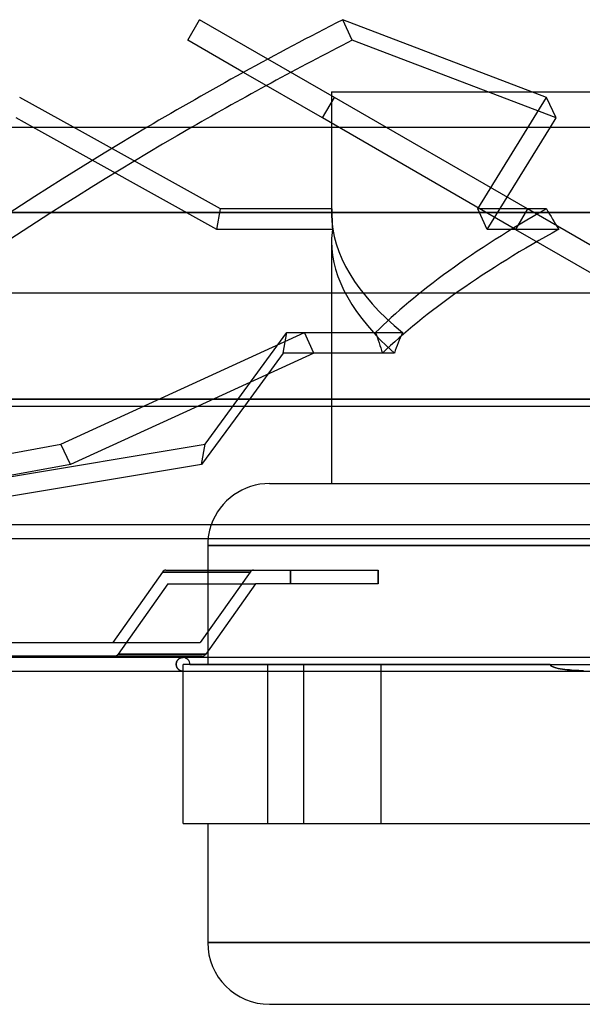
# Model space of a CAD drawing. Header units: millimetres. Extents: x -232 to 232, y -88 to 55.
# Tile 3 of 7: x -89 to -7, y -88 to 55. Entities that reach past the tile are written whole.
import ezdxf

# ---------------------------------------------------------------- set-up
doc = ezdxf.new("R2010")
doc.units = ezdxf.units.MM
doc.layers.add('HIDDEN', color=7, linetype='Continuous')
doc.layers.add('THICK', color=7, linetype='Continuous')

msp = doc.modelspace()

# ---------------------------------------------------------------- linework, layer by layer
at = {"layer": 'HIDDEN'}
for p, q in [((-42.91, 44.01), (-52.61, 49.61)), ((-44.63, 41.03), (-56.16, 47.68)), ((-43.32, 44.85), (-43.32, 26.97)), ((-43.32, 44.85), (-14.16, 44.85)), ((-44.63, 41.03), (-42.91, 44.01)), ((-14.77, 27.77), (-42.91, 44.01)), ((-22, 27.77), (-11.97, 44.01)), ((-16.49, 24.78), (-44.63, 41.03)), ((-60.03, 24.78), (-86.89, 39.67)), ((-59.5, 27.77), (-80.97, 39.67)), ((-20.61, 24.78), (-11.41, 39.67)), ((-60.03, 24.78), (-59.5, 27.77)), ((-43.3, 27.77), (-59.5, 27.77)), ((-11.99, 27.77), (-22, 27.77)), ((-20.61, 24.78), (-22, 27.77)), ((-14.77, 27.77), (-16.49, 24.78)), ((16.49, 9.72), (-14.77, 27.77)), ((-14.77, 27.77), (-14.77, 27.77)), ((0, 27.25), (-180.5, 27.25)), ((-43.19, 24.78), (-60.03, 24.78)), ((-10.2, 24.78), (-20.61, 24.78)), ((-16.49, 24.78), (14.77, 6.73)), ((-16.49, 24.78), (-16.49, 24.78)), ((-43.32, 22.99), (-43.32, -1)), ((-82.79, -6.53), (-47.29, 9.72)), ((-61.74, -6.53), (-49.84, 9.72)), ((-50.37, 6.73), (-49.84, 9.72)), ((-49.84, 9.72), (-33, 9.72)), ((-47.29, 9.72), (-36.89, 9.72)), ((-45.9, 6.73), (-47.29, 9.72)), ((-45.9, 6.73), (-62.79, -1)), ((-50.37, 6.73), (-56.03, -1)), ((-45.9, 6.73), (-50.37, 6.73)), ((-35.89, 6.73), (-45.9, 6.73)), ((-34.17, 6.73), (-35.89, 6.73)), ((-203.05, 0), (0, 0)), ((-144.31, -17.87), (-82.79, -6.53)), ((-129.49, -17.87), (-61.74, -6.53)), ((-81.39, -9.51), (-82.79, -6.53)), ((-62.27, -9.51), (-61.74, -6.53)), ((0, -21.32), (-61.37, -21.32)), ((-55.21, -25.21), (-67.97, -25.21)), ((-55.21, -25.21), (-62.46, -35.47)), ((-61.37, -24.92), (-61.37, -36.75)), ((-49.3, -24.92), (-49.3, -26.92)), ((-49.3, -26.92), (-49.3, -24.92)), ((-36.54, -26.92), (-36.54, -24.92)), ((-67.18, -26.92), (-74.43, -37.17)), ((-67.18, -26.92), (-74.43, -37.17)), ((-67.18, -26.92), (-54.42, -26.92)), ((-74.43, -37.17), (-61.67, -37.17)), ((-61.67, -37.17), (-74.43, -37.17)), ((-65.97, -38.59), (-65.96, -38.52)), ((-65.96, -38.52), (-65.97, -38.59)), ((-65.97, -38.67), (-65.97, -38.59)), ((-65.97, -38.59), (-65.97, -38.67)), ((-65.97, -38.73), (-65.97, -38.67)), ((-65.97, -38.67), (-65.97, -38.73)), ((-65.96, -38.8), (-65.97, -38.73)), ((-65.97, -38.73), (-65.96, -38.8)), ((-65.96, -38.52), (-65.95, -38.45)), ((-65.95, -38.45), (-65.96, -38.52)), ((-65.95, -38.45), (-65.93, -38.38)), ((-65.93, -38.38), (-65.95, -38.45)), ((-65.93, -38.38), (-65.91, -38.32)), ((-65.91, -38.32), (-65.93, -38.38)), ((-65.91, -38.32), (-65.89, -38.25)), ((-65.89, -38.25), (-65.91, -38.32)), ((-65.89, -38.25), (-65.86, -38.19)), ((-65.86, -38.19), (-65.89, -38.25)), ((-65.86, -38.19), (-65.82, -38.14)), ((-65.82, -38.14), (-65.86, -38.19)), ((-65.82, -38.14), (-65.79, -38.08)), ((-65.79, -38.08), (-65.82, -38.14)), ((-65.79, -38.08), (-65.75, -38.03)), ((-65.75, -38.03), (-65.79, -38.08)), ((-65.75, -38.03), (-65.71, -37.99)), ((-65.71, -37.99), (-65.75, -38.03)), ((-65.71, -37.99), (-65.67, -37.94)), ((-65.67, -37.94), (-65.71, -37.99)), ((-65.67, -37.94), (-65.63, -37.9)), ((-65.63, -37.9), (-65.67, -37.94)), ((-65.63, -37.9), (-65.58, -37.87)), ((-65.58, -37.87), (-65.63, -37.9)), ((-65.58, -37.87), (-65.53, -37.83)), ((-65.53, -37.83), (-65.58, -37.87)), ((-65.53, -37.83), (-65.49, -37.8)), ((-65.49, -37.8), (-65.53, -37.83)), ((-65.49, -37.8), (-65.44, -37.78)), ((-65.44, -37.78), (-65.49, -37.8)), ((-65.44, -37.78), (-65.39, -37.75)), ((-65.39, -37.75), (-65.44, -37.78)), ((-65.39, -37.75), (-65.34, -37.73)), ((-65.34, -37.73), (-65.39, -37.75)), ((-65.34, -37.73), (-65.29, -37.71)), ((-65.29, -37.71), (-65.34, -37.73)), ((-65.29, -37.71), (-65.24, -37.7)), ((-65.24, -37.7), (-65.29, -37.71)), ((-65.24, -37.7), (-65.19, -37.69)), ((-65.19, -37.69), (-65.24, -37.7)), ((-65.19, -37.69), (-65.14, -37.68)), ((-65.14, -37.68), (-65.19, -37.69)), ((-65.14, -37.68), (-65.08, -37.67)), ((-65.08, -37.67), (-65.14, -37.68)), ((-65.08, -37.67), (-65.03, -37.67)), ((-65.03, -37.67), (-65.08, -37.67)), ((-65.03, -37.67), (-64.98, -37.67)), ((-64.98, -37.67), (-65.03, -37.67)), ((-64.98, -38.67), (-64.98, -38.67)), ((-36.1, -38.67), (-64.98, -38.67)), ((-64.98, -38.67), (-64.98, -38.67)), ((-64.98, -39.67), (-64.98, -38.67)), ((-63.98, -38.67), (63.98, -38.67)), ((-61.37, -37.67), (-61.37, -38.67)), ((-52.66, -38.67), (-52.66, -61.88)), ((-52.66, -38.67), (-52.66, -61.88)), ((-47.41, -38.67), (-47.41, -61.88)), ((-47.41, -38.67), (-47.41, -61.88)), ((-36.1, -61.88), (-36.1, -38.67)), ((-11.44, -38.67), (-36.1, -38.67)), ((-36.1, -39.67), (-36.1, -38.67)), ((-11.24, -38.93), (-11.44, -38.67)), ((-11.44, -38.67), (-11.24, -38.93)), ((-65.95, -38.87), (-65.96, -38.8)), ((-65.96, -38.8), (-65.95, -38.87)), ((-65.94, -38.94), (-65.95, -38.87)), ((-65.95, -38.87), (-65.94, -38.94)), ((-65.91, -39), (-65.94, -38.94)), ((-65.94, -38.94), (-65.91, -39)), ((-65.89, -39.06), (-65.91, -39)), ((-65.91, -39), (-65.89, -39.06)), ((-65.86, -39.12), (-65.89, -39.06)), ((-65.89, -39.06), (-65.86, -39.12)), ((-65.83, -39.18), (-65.86, -39.12)), ((-65.86, -39.12), (-65.83, -39.18)), ((-65.8, -39.23), (-65.83, -39.18)), ((-65.83, -39.18), (-65.8, -39.23)), ((-65.77, -39.28), (-65.8, -39.23)), ((-65.8, -39.23), (-65.77, -39.28)), ((-65.73, -39.32), (-65.77, -39.28)), ((-65.77, -39.28), (-65.73, -39.32)), ((-65.69, -39.37), (-65.73, -39.32)), ((-65.73, -39.32), (-65.69, -39.37)), ((-65.65, -39.41), (-65.69, -39.37)), ((-65.69, -39.37), (-65.65, -39.41)), ((-65.6, -39.44), (-65.65, -39.41)), ((-65.65, -39.41), (-65.6, -39.44)), ((-65.56, -39.48), (-65.6, -39.44)), ((-65.6, -39.44), (-65.56, -39.48)), ((-65.52, -39.51), (-65.56, -39.48)), ((-65.56, -39.48), (-65.52, -39.51)), ((-65.47, -39.54), (-65.52, -39.51)), ((-65.52, -39.51), (-65.47, -39.54)), ((-65.42, -39.56), (-65.47, -39.54)), ((-65.47, -39.54), (-65.42, -39.56)), ((-65.38, -39.58), (-65.42, -39.56)), ((-65.42, -39.56), (-65.38, -39.58)), ((-65.33, -39.6), (-65.38, -39.58)), ((-65.38, -39.58), (-65.33, -39.6)), ((-65.28, -39.62), (-65.33, -39.6)), ((-65.33, -39.6), (-65.28, -39.62)), ((-65.23, -39.63), (-65.28, -39.62)), ((-65.28, -39.62), (-65.23, -39.63)), ((-65.18, -39.64), (-65.23, -39.63)), ((-65.23, -39.63), (-65.18, -39.64)), ((-65.13, -39.65), (-65.18, -39.64)), ((-65.18, -39.64), (-65.13, -39.65)), ((-65.08, -39.66), (-65.13, -39.65)), ((-65.13, -39.65), (-65.08, -39.66)), ((-65.03, -39.66), (-65.08, -39.66)), ((-65.08, -39.66), (-65.03, -39.66)), ((-64.98, -39.67), (-65.03, -39.66)), ((-65.03, -39.66), (-64.98, -39.67)), ((-10.93, -39.07), (-11.24, -38.93)), ((-11.24, -38.93), (-10.93, -39.07)), ((-10.61, -39.17), (-10.93, -39.07)), ((-10.93, -39.07), (-10.61, -39.17)), ((-10.3, -39.25), (-10.61, -39.17)), ((-10.61, -39.17), (-10.3, -39.25)), ((-9.98, -39.31), (-10.3, -39.25)), ((-10.3, -39.25), (-9.98, -39.31)), ((-9.65, -39.37), (-9.98, -39.31)), ((-9.98, -39.31), (-9.65, -39.37)), ((-9.32, -39.41), (-9.65, -39.37)), ((-9.65, -39.37), (-9.32, -39.41)), ((-8.99, -39.45), (-9.32, -39.41)), ((-9.32, -39.41), (-8.99, -39.45)), ((-8.65, -39.48), (-8.99, -39.45)), ((-8.99, -39.45), (-8.65, -39.48)), ((-8.32, -39.51), (-8.65, -39.48)), ((-8.65, -39.48), (-8.32, -39.51)), ((-7.98, -39.54), (-8.32, -39.51)), ((-8.32, -39.51), (-7.98, -39.54)), ((-7.63, -39.56), (-7.98, -39.54)), ((-7.98, -39.54), (-7.63, -39.56)), ((-7.29, -39.58), (-7.63, -39.56)), ((-7.63, -39.56), (-7.29, -39.58)), ((-6.94, -39.59), (-7.29, -39.58)), ((-7.29, -39.58), (-6.94, -39.59)), ((-6.59, -39.61), (-6.94, -39.59)), ((-6.94, -39.59), (-6.59, -39.61)), ((-64.98, -61.88), (-64.98, -61.88)), ((0, -79.22), (-61.37, -79.22))]:
    msp.add_line(p, q, dxfattribs=at)
for centre, radius, start, end in [((-52.35, -21.32), 9.03, 160.7026, 173.7501), ((-64.98, -38.67), 1, 359.9999, 90.0002)]:
    msp.add_arc(centre, radius, start, end, dxfattribs=at)
for centre, major_axis, ratio, start_param, end_param in [((-0.7, 18.74), (-157, -73.33), 0.293893, -1.25318, -0.779275), ((0.7, 15.76), (157, 73.33), 0.293893, 1.852708, 2.327039), ((0, 19.24), (42.95, -10.77), 0.525577, -3.044292, -3.010541), ((0, 53.35), (18.66, 74.39), 0.525577, 2.049758, 2.092459), ((0, 19.24), (42.9, 22.09), 0.273566, 1.71127, 2.449791), ((0, 53.35), (38.26, -74.3), 0.273566, -1.362821, -1.32012), ((0, 19.24), (42.95, -10.77), 0.525577, -3.010541, -2.30577), ((0, 15.26), (42.95, -10.77), 0.525577, -3.086993, -3.010541), ((0, 15.26), (42.9, 22.09), 0.273566, 1.668568, 2.40709), ((0, 15.26), (42.95, -10.77), 0.525577, -3.010541, -2.348472), ((0, -18.85), (38.26, -74.3), 0.273566, -2.101343, -2.058642), ((0, -18.85), (18.66, 74.39), 0.525577, 1.311236, 1.353938), ((-54.71, -25.92), (0, -1), 0.707107, 3.141593, 3.926991), ((-74.93, -36.47), (0, 1), 0.707107, 3.141593, 3.926991), ((-74.93, -36.47), (0, 1), 0.707107, -3.141593, -2.356194)]:
    msp.add_ellipse(centre, major_axis=major_axis, ratio=ratio, start_param=start_param, end_param=end_param, dxfattribs=at)
at = {"layer": 'THICK'}
for p, q in [((-64.28, 52.37), (-62.56, 55.36)), ((-52.61, 49.61), (-62.56, 55.36)), ((-11.97, 44.01), (-41.7, 55.36)), ((-40.3, 52.37), (-41.7, 55.36)), ((-56.16, 47.68), (-64.28, 52.37)), ((-10.57, 41.03), (-40.3, 52.37)), ((-14.16, 44.85), (43.32, 44.85)), ((-80.97, 39.67), (-88.79, 44.01)), ((-10.57, 41.03), (-11.97, 44.01)), ((-86.89, 39.67), (-89.32, 41.03)), ((-11.41, 39.67), (-10.57, 41.03)), ((-180.5, 39.67), (0, 39.67)), ((-180.5, 27.25), (0, 27.25)), ((-232.5, 15.52), (232.5, 15.52)), ((232.5, 0), (-232.5, 0)), ((-204.05, -1), (-1, -1)), ((-62.79, -1), (-81.39, -9.51)), ((-56.03, -1), (-62.27, -9.51)), ((-43.32, -1), (-43.32, -12.29)), ((-81.39, -9.51), (-129.22, -18.33)), ((-62.27, -9.51), (-114.94, -18.33)), ((-52.35, -12.29), (-1, -12.29)), ((-1, -18.33), (-204.05, -18.33)), ((-204.05, -20.33), (-1, -20.33)), ((-61.37, -21.32), (-1, -21.32)), ((-61.37, -21.32), (-61.37, -24.92)), ((-67.97, -25.21), (-75.23, -35.47)), ((-67.97, -25.21), (-55.21, -25.21)), ((-67.47, -24.92), (-54.71, -24.92)), ((-55.21, -25.21), (-62.46, -35.47)), ((-54.71, -24.92), (-36.54, -24.92)), ((-36.54, -24.92), (-36.54, -26.92)), ((-54.42, -26.92), (-61.67, -37.17)), ((-36.54, -26.92), (-54.42, -26.92)), ((-135.22, -35.47), (-62.46, -35.47)), ((-61.37, -36.75), (-61.37, -37.67)), ((-1, -37.67), (-204.05, -37.67)), ((-62.17, -37.47), (-135.92, -37.47)), ((-204.05, -39.67), (0, -39.67)), ((-64.98, -61.88), (-64.98, -39.67)), ((-36.1, -61.88), (-36.1, -39.67)), ((-64.98, -61.88), (-36.1, -61.88)), ((-61.37, -61.88), (-61.37, -79.22)), ((-36.1, -61.88), (36.1, -61.88)), ((-61.37, -79.22), (0, -79.22)), ((-52.35, -88.25), (52.35, -88.25))]:
    msp.add_line(p, q, dxfattribs=at)
for centre, start, end in [((-52.35, -21.32), 90, 160.7026), ((-52.35, -21.32), 173.7501, 180), ((-52.35, -79.22), 180, 270)]:
    msp.add_arc(centre, 9.03, start, end, dxfattribs=at)
for centre, major_axis, ratio, start_param, end_param in [((-0.7, 18.74), (-157, -73.33), 0.293893, -1.445512, -1.25318), ((0.7, 15.76), (157, 73.33), 0.293893, 1.696081, 1.852708), ((-67.47, -25.92), (0, 1), 0.707107, 0, 0.785398), ((-54.71, -25.92), (0, -1), 0.707107, -3.141593, -2.356194), ((-62.17, -36.47), (0, -1), 0.707107, 0, 0.785398)]:
    msp.add_ellipse(centre, major_axis=major_axis, ratio=ratio, start_param=start_param, end_param=end_param, dxfattribs=at)

doc.saveas('drawing.dxf')
